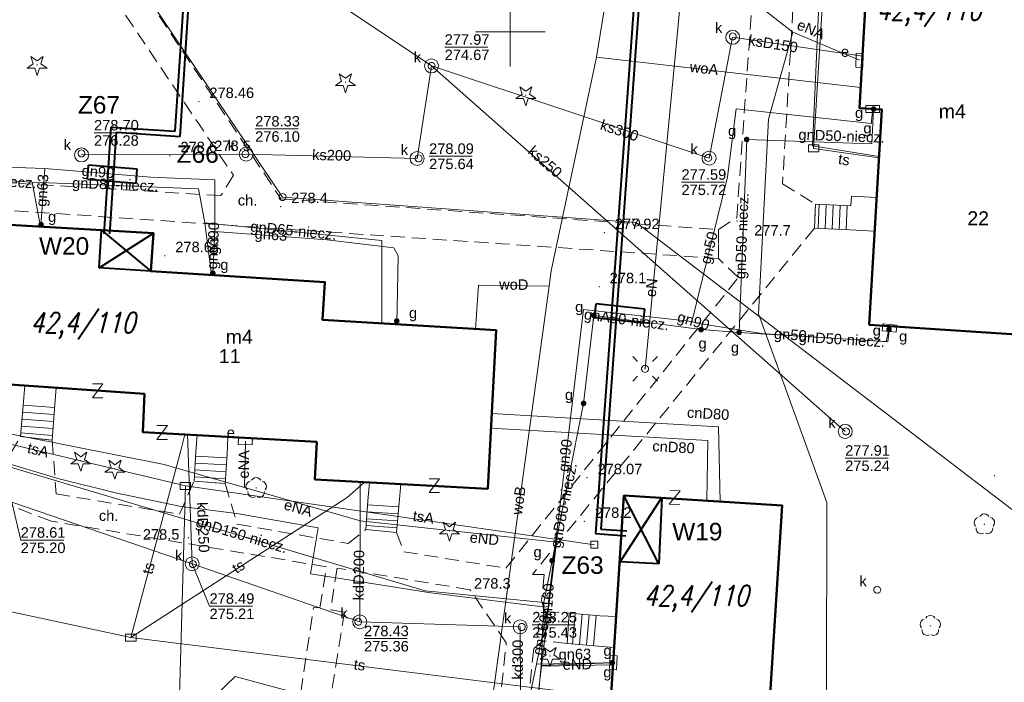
# Model space of a CAD drawing. Extents: x 0 to 6568752, y 0 to 5584302.
# Tile 40 of 57: x 6568565 to 6568635, y 5584003 to 5584051. Entities that reach past the tile are written whole.
import ezdxf
from ezdxf.enums import TextEntityAlignment as Align

# ---------------------------------------------------------------- set-up
doc = ezdxf.new("R2010")
doc.units = 0
doc.header["$PDSIZE"] = 0.75
doc.linetypes.add('GAK', pattern=[3.5, 2, -0.7, 0.1, -0.7])
doc.linetypes.add('PRZER2-1', pattern=[1.5, 1, -0.5])
doc.layers.get('0').update_dxf_attribs({"linetype": 'CONTINUOUS'})
doc.layers.get('Defpoints').update_dxf_attribs({"linetype": 'CONTINUOUS'})
for name, color, linetype, lineweight in [('alarm', 51, 'CONTINUOUS', 50), ('EGBS', 7, 'CONTINUOUS', 18), ('EGBU', 7, 'CONTINUOUS', 50), ('EGBU_O', 7, 'CONTINUOUS', 50), ('EGDE', 7, 'CONTINUOUS', 18), ('EGPG', 7, 'CONTINUOUS', 18), ('GEPADR_O', 7, 'CONTINUOUS', 18), ('GEPPHC', 7, 'CONTINUOUS', 18), ('GUPPRZ_O', 7, 'CONTINUOUS', 18), ('OTKC', 7, 'CONTINUOUS', 18), ('OTKC_O', 7, 'CONTINUOUS', 18), ('OTRN', 7, 'CONTINUOUS', 13), ('OTRN_O', 7, 'CONTINUOUS', 13), ('OTRS', 7, 'CONTINUOUS', 13), ('OTRS_O', 7, 'CONTINUOUS', 13), ('ramka sekcji', 7, 'CONTINUOUS', 18), ('siec', 7, 'GAK', 70), ('SUEO', 7, 'CONTINUOUS', 18), ('SUPK', 7, 'CONTINUOUS', 18), ('SUPW', 7, 'CONTINUOUS', 18), ('SUPW_O', 7, 'CONTINUOUS', 18)]:
    doc.layers.add(name, color=color, linetype=linetype, lineweight=lineweight)
for name, color, linetype, lineweight, true_color in [('OTZG', 7, 'CONTINUOUS', 18, 0x008000), ('OTZL', 7, 'CONTINUOUS', 18, 0x008000), ('SUCP', 7, 'CONTINUOUS', 18, 0xd200d2), ('SUCP_O', 7, 'CONTINUOUS', 18, 0xd200d2), ('SUEP', 1, 'CONTINUOUS', 18, 0xff0000), ('SUEP_O', 1, 'CONTINUOUS', 18, 0xff0000), ('SUES', 1, 'CONTINUOUS', 18, 0xff0000), ('SUES_O', 1, 'CONTINUOUS', 18, 0xff0000), ('SUGP', 7, 'CONTINUOUS', 18, 0xbfbf00), ('SUGP_O', 7, 'CONTINUOUS', 18, 0xbfbf00), ('SUGS', 7, 'CONTINUOUS', 18, 0xbfbf00), ('SUGS_O', 7, 'CONTINUOUS', 18, 0xbfbf00), ('SUGU', 7, 'CONTINUOUS', 18, 0xbfbf00), ('SUGU_O', 7, 'CONTINUOUS', 18, 0xbfbf00), ('SUGW', 7, 'CONTINUOUS', 18, 0xbfbf00), ('SUGW_O', 7, 'CONTINUOUS', 18, 0xbfbf00), ('SUKP', 7, 'CONTINUOUS', 18, 0x803300), ('SUKP_O', 7, 'CONTINUOUS', 18, 0x803300), ('SUKS', 7, 'CONTINUOUS', 18, 0x803300), ('SUKS_O', 7, 'CONTINUOUS', 18, 0x803300), ('SUTP', 7, 'CONTINUOUS', 18, 0xff9100), ('SUTP_O', 7, 'CONTINUOUS', 18, 0xff9100), ('SUWP', 5, 'CONTINUOUS', 18, 0x0000ff), ('SUWP_O', 5, 'CONTINUOUS', 18, 0x0000ff)]:
    doc.layers.add(name, color=color, linetype=linetype, lineweight=lineweight, true_color=true_color)
doc.styles.add('Arial', font='arial.ttf')
doc.styles.add('GEO-INFO', font='arial.ttf')
doc.styles.add('UZBROJENIE', font='SIMPLEX.shx', dxfattribs={"width": 0.8, "oblique": 15.00003, "height": 0.9})
doc.dimstyles.get("Standard").update_dxf_attribs({"dimtxt": 0.18, "dimasz": 0.18, "dimexe": 0.18, "dimexo": 0.0625, "dimgap": 0.09, "dimtad": 0, "dimtih": 1, "dimtoh": 1, "dimdec": 4, "dimzin": 0, "dimdsep": 46, "dimtxsty": 'Standard', "dimcen": 0.09, "dimadec": 0, "dimazin": 0, "dimtfac": 1, "dimtdec": 4, "dimtofl": 0, "dimtmove": 0, "dimatfit": 3, "dimfxl": 0, "dimtolj": 1, "dimtzin": 0, "dimarcsym": 0})

# ---------------------------------------------------------------- blocks, each defined once
blk = doc.blocks.new('D_GSPRDL1')
blk.add_hatch(color=0).paths.add_polyline_path([(0, -0.045), (0.013906, -0.042798), (0.02645, -0.036406), (0.036406, -0.02645), (0.042798, -0.013906), (0.045, 0), (0.042798, 0.013906), (0.036406, 0.02645), (0.02645, 0.036406), (0.013906, 0.042798), (0, 0.045), (-0.013906, 0.042798), (-0.02645, 0.036406), (-0.036406, 0.02645), (-0.042798, 0.013906), (-0.045, 0), (-0.042798, -0.013906), (-0.036406, -0.02645), (-0.02645, -0.036406), (-0.013906, -0.042798)])
at = {"color": 0}
for points in [[(-0.324277, 0.563333), (-0.240553, 0.662679), (-0.127956, 0.727494), (0, 0.75), (0.127956, 0.727494), (0.240553, 0.662679), (0.324277, 0.563333)], [(-0.635969, -0.134326), (-0.70458, -0.024001), (-0.731429, 0.103115), (-0.713292, 0.231763), (-0.652348, 0.346501), (-0.55591, 0.433559), (-0.435555, 0.482485)], [(0.435555, 0.482485), (0.55591, 0.433559), (0.652348, 0.346501), (0.713292, 0.231763), (0.731429, 0.103115), (0.70458, -0.024001), (0.635969, -0.134326)], [(-0.068773, -0.646351), (-0.194901, -0.677512), (-0.324092, -0.663766), (-0.440839, -0.606763), (-0.531129, -0.513345), (-0.584125, -0.394725), (-0.593465, -0.265141)], [(0.593465, -0.265141), (0.584125, -0.394725), (0.531129, -0.513345), (0.440839, -0.606763), (0.324092, -0.663766), (0.194901, -0.677512), (0.068773, -0.646351)]]:
    blk.add_lwpolyline(points, dxfattribs=at)
blk = doc.blocks.new('D_GSPRDI1')
blk.add_hatch(color=0).paths.add_polyline_path([(0, -0.045), (0.013906, -0.042798), (0.02645, -0.036406), (0.036406, -0.02645), (0.042798, -0.013906), (0.045, 0), (0.042798, 0.013906), (0.036406, 0.02645), (0.02645, 0.036406), (0.013906, 0.042798), (0, 0.045), (-0.013906, 0.042798), (-0.02645, 0.036406), (-0.036406, 0.02645), (-0.042798, 0.013906), (-0.045, 0), (-0.042798, -0.013906), (-0.036406, -0.02645), (-0.02645, -0.036406), (-0.013906, -0.042798)])
at = {"color": 0}
blk.add_lwpolyline([(0.272471, 0.088531), (0.713338, -0.231778), (0.168396, -0.231778), (0, -0.750048), (-0.168396, -0.231778), (-0.713338, -0.231778), (-0.272471, 0.088531), (-0.440867, 0.606801), (0, 0.286493), (0.440867, 0.606801)], close=True, dxfattribs=at)
blk = doc.blocks.new('D_GSPWPN1')
blk.add_hatch(color=0).paths.add_polyline_path([(-0.045, 0), (-0.043467, -0.011647), (-0.038971, -0.0225), (-0.03182, -0.03182), (-0.0225, -0.038971), (-0.011647, -0.043467), (0, -0.045), (0.011647, -0.043467), (0.0225, -0.038971), (0.03182, -0.03182), (0.038971, -0.0225), (0.043467, -0.011647), (0.045, 0), (0.043467, 0.011647), (0.038971, 0.0225), (0.03182, 0.03182), (0.0225, 0.038971), (0.011647, 0.043467), (0, 0.045), (-0.011647, 0.043467), (-0.0225, 0.038971), (-0.03182, 0.03182), (-0.038971, 0.0225), (-0.043467, 0.011647)])
blk = doc.blocks.new('D_GSPWPS1')
blk.add_hatch(color=0).paths.add_polyline_path([(-0.045, 0), (-0.043467, -0.011647), (-0.038971, -0.0225), (-0.03182, -0.03182), (-0.0225, -0.038971), (-0.011647, -0.043467), (0, -0.045), (0.011647, -0.043467), (0.0225, -0.038971), (0.03182, -0.03182), (0.038971, -0.0225), (0.043467, -0.011647), (0.045, 0), (0.043467, 0.011647), (0.038971, 0.0225), (0.03182, 0.03182), (0.0225, 0.038971), (0.011647, 0.043467), (0, 0.045), (-0.011647, 0.043467), (-0.0225, 0.038971), (-0.03182, 0.03182), (-0.038971, 0.0225), (-0.043467, 0.011647)])
blk = doc.blocks.new('D_GUPIKP1_2')
at = {"color": 0}
blk.add_lwpolyline([(-0.25, -0.25), (0.25, -0.25), (0.25, 0.25), (-0.25, 0.25)], close=True, dxfattribs=at)
blk = doc.blocks.new('D_GUPIKP1_3')
at = {"color": 0}
blk.add_lwpolyline([(0.375, -0.25), (-0.375, -0.25), (-0.375, 0.25), (0.375, 0.25)], close=True, dxfattribs=at)
blk = doc.blocks.new('D_GUPESE1')
at = {"color": 0}
blk.add_lwpolyline([(-0.5, -0.25), (-0.5, 0.25), (0.5, 0.25), (0.5, -0.25)], close=True, dxfattribs=at)
blk = doc.blocks.new('D_GUPIWZ1_1')
at = {"color": 0}
blk.add_lwpolyline([(0, 0.25), (0.064705, 0.241481), (0.125, 0.216506), (0.176777, 0.176777), (0.216506, 0.125), (0.241481, 0.064705), (0.25, 0), (0.241481, -0.064705), (0.216506, -0.125), (0.176777, -0.176777), (0.125, -0.216506), (0.064705, -0.241481), (0, -0.25), (-0.064705, -0.241481), (-0.125, -0.216506), (-0.176777, -0.176777), (-0.216506, -0.125), (-0.241481, -0.064705), (-0.25, 0), (-0.241481, 0.064705), (-0.216506, 0.125), (-0.176777, 0.176777), (-0.125, 0.216506), (-0.064705, 0.241481)], close=True, dxfattribs=at)
blk = doc.blocks.new('D_GUPKSD1_1')
at = {"color": 0}
blk.add_lwpolyline([(0, 0.25), (0.064705, 0.241481), (0.125, 0.216506), (0.176777, 0.176777), (0.216506, 0.125), (0.241481, 0.064705), (0.25, 0), (0.241481, -0.064705), (0.216506, -0.125), (0.176777, -0.176777), (0.125, -0.216506), (0.064705, -0.241481), (0, -0.25), (-0.064705, -0.241481), (-0.125, -0.216506), (-0.176777, -0.176777), (-0.216506, -0.125), (-0.241481, -0.064705), (-0.25, 0), (-0.241481, 0.064705), (-0.216506, 0.125), (-0.176777, 0.176777), (-0.125, 0.216506), (-0.064705, 0.241481)], close=True, dxfattribs=at)
blk = doc.blocks.new('D_GUPGSG1')
at = {"color": 0}
blk.add_lwpolyline([(-0.5, -0.25), (-0.5, 0.25), (0.5, 0.25), (0.5, -0.25)], close=True, dxfattribs=at)
blk = doc.blocks.new('D_GUPGUT1')
blk.add_hatch(color=0).paths.add_polyline_path([(-0.2, 0), (-0.193185, -0.051764), (-0.173205, -0.1), (-0.141421, -0.141421), (-0.1, -0.173205), (-0.051764, -0.193185), (0, -0.2), (0.051764, -0.193185), (0.1, -0.173205), (0.141421, -0.141421), (0.173205, -0.1), (0.193185, -0.051764), (0.2, 0), (0.193185, 0.051764), (0.173205, 0.1), (0.141421, 0.141421), (0.1, 0.173205), (0.051764, 0.193185), (0, 0.2), (-0.051764, 0.193185), (-0.1, 0.173205), (-0.141421, 0.141421), (-0.173205, 0.1), (-0.193185, 0.051764)])
blk = doc.blocks.new('D_GUPGZA1')
blk.add_hatch(color=0).paths.add_polyline_path([(-0.2, 0), (-0.193185, -0.051764), (-0.173205, -0.1), (-0.141421, -0.141421), (-0.1, -0.173205), (-0.051764, -0.193185), (0, -0.2), (0.051764, -0.193185), (0.1, -0.173205), (0.141421, -0.141421), (0.173205, -0.1), (0.193185, -0.051764), (0.2, 0), (0.193185, 0.051764), (0.173205, 0.1), (0.141421, 0.141421), (0.1, 0.173205), (0.051764, 0.193185), (0, 0.2), (-0.051764, 0.193185), (-0.1, 0.173205), (-0.141421, 0.141421), (-0.173205, 0.1), (-0.193185, 0.051764)])
blk = doc.blocks.new('D_GEPPHC1')
at = {"color": 0}
blk.add_lwpolyline([(-0.375, 0.5), (0.375, 0.5), (-0.375, -0.5), (0.375, -0.5)], dxfattribs=at)
blk = doc.blocks.new('D_GEPPGD1_1')
at = {"color": 0}
blk.add_lwpolyline([(0, 0.25), (0.077254, 0.237764), (0.146946, 0.202254), (0.202254, 0.146946), (0.237764, 0.077254), (0.25, 0), (0.237764, -0.077254), (0.202254, -0.146946), (0.146946, -0.202254), (0.077254, -0.237764), (0, -0.25), (-0.077254, -0.237764), (-0.146946, -0.202254), (-0.202254, -0.146946), (-0.237764, -0.077254), (-0.25, 0), (-0.237764, 0.077254), (-0.202254, 0.146946), (-0.146946, 0.202254), (-0.077254, 0.237764)], close=True, dxfattribs=at)
blk = doc.blocks.new('D_GUPELA2')
blk.add_hatch(color=0).paths.add_polyline_path([(-0.001087, 0.044987), (0.011881, 0.043403), (0.021281, 0.03965), (0.030065, 0.033482), (0.038133, 0.023893), (0.043117, 0.012881), (0.044986, 0.001113), (0.044323, -0.007777), (0.040557, -0.019497), (0.033417, -0.030138), (0.024849, -0.037517), (0.013788, -0.042836), (0.002013, -0.044955), (-0.00982, -0.043916), (-0.020466, -0.040077), (-0.029541, -0.033946), (-0.036867, -0.025804), (-0.04187, -0.01649), (-0.04461, -0.005909), (-0.044532, 0.006476), (-0.041285, 0.017903), (-0.034764, 0.028574), (-0.024479, 0.03776), (-0.013449, 0.042943)])
at = {"color": 0}
for points in [[(-0.883883, 0.883883), (-0.53033, 0.53033)], [(0.883883, 0.883883), (0.53033, 0.53033)], [(-0.883883, -0.883883), (-0.53033, -0.53033)], [(0.883883, -0.883883), (0.53033, -0.53033)]]:
    blk.add_lwpolyline(points, dxfattribs=at)
blk = doc.blocks.new('D_GUPELA1')
at = {"color": 0}
blk.add_lwpolyline([(0, 0.25), (0.064705, 0.241481), (0.125, 0.216506), (0.176777, 0.176777), (0.216506, 0.125), (0.241481, 0.064705), (0.25, 0), (0.241481, -0.064705), (0.216506, -0.125), (0.176777, -0.176777), (0.125, -0.216506), (0.064705, -0.241481), (0, -0.25), (-0.064705, -0.241481), (-0.125, -0.216506), (-0.176777, -0.176777), (-0.216506, -0.125), (-0.241481, -0.064705), (-0.25, 0), (-0.241481, 0.064705), (-0.216506, 0.125), (-0.176777, 0.176777), (-0.125, 0.216506), (-0.064705, 0.241481)], close=True, dxfattribs=at)
blk = doc.blocks.new('*D45')
at = {"layer": 'Defpoints', "color": 0, "lineweight": 40}
for p in [(6568647.5, 5584150), (6568650, 5584150), (0, 0)]:
    blk.add_point(p, dxfattribs=at)
at = {"layer": 'ramka sekcji', "color": 0, "lineweight": -2}
blk.add_line((6568649.938, 5584150), (6568647.5, 5584150), dxfattribs=at)
at = {"layer": 'ramka sekcji', "color": 0, "insert": (6568644.106, 5584150), "char_height": 0.75, "attachment_point": 5, "style": 'GEO-INFO'}
blk.add_mtext('\\A1;5584150.0000', dxfattribs=at)
blk = doc.blocks.new('*D46')
at = {"layer": 'Defpoints', "color": 0, "lineweight": 40}
for p in [(6568650, 5584152.5), (6568650, 5584150), (0, 0)]:
    blk.add_point(p, dxfattribs=at)
at = {"layer": 'ramka sekcji', "color": 0, "lineweight": -2}
blk.add_line((6568650, 5584150.062), (6568650, 5584152.5), dxfattribs=at)
at = {"layer": 'ramka sekcji', "color": 0, "insert": (6568650, 5584155.896), "char_height": 0.75, "attachment_point": 5, "rotation": 90, "style": 'GEO-INFO'}
blk.add_mtext('\\A1;6568650.0000', dxfattribs=at)

msp = doc.modelspace()

# ---------------------------------------------------------------- linework, layer by layer
at = {"layer": 'EGBS', "color": 0, "linetype": 'Continuous', "lineweight": 18, "elevation": 10.18}
for points in [[(6568621.76, 5584035.93), (6568621.84, 5584037.66), (6568624.38, 5584037.54), (6568624.41, 5584038.23), (6568626.21916, 5584038.14432), (6568626.0736, 5584035.7258), (6568624.3, 5584035.81)], [(6568567.21, 5584020.76), (6568564.95, 5584021.03), (6568565.15, 5584023.53), (6568565.25001, 5584024.6801), (6568567.48954, 5584024.52309), (6568567.41, 5584023.33)], [(6568579.59, 5584017.66), (6568577.37, 5584017.83), (6568577.49, 5584019.94), (6568577.57815, 5584021.13486), (6568579.77978, 5584021.01304), (6568579.74, 5584019.76)], [(6568591.85, 5584014.17), (6568589.66, 5584014.38), (6568589.8, 5584016.42), (6568589.93006, 5584017.74768), (6568592.16061, 5584017.62686), (6568592.04, 5584016.29)], [(6568604.21, 5584008.39), (6568604.07, 5584006.23), (6568606.32, 5584006.02), (6568607.44, 5584005.94), (6568607.58, 5584008.15), (6568606.42, 5584008.21)]]:
    msp.add_lwpolyline(points, close=True, dxfattribs=at)
for points in [[(6568622.11111, 5584037.64719), (6568622.02939, 5584035.91727)], [(6568622.61056, 5584037.6236), (6568622.52883, 5584035.89368)], [(6568623.11, 5584037.6), (6568623.02827, 5584035.87008)], [(6568623.60944, 5584037.5764), (6568623.52771, 5584035.84649)], [(6568624.10889, 5584037.55281), (6568624.02716, 5584035.82289)], [(6568565.12975, 5584023.27682), (6568567.39178, 5584023.09585)], [(6568565.05, 5584022.28), (6568567.31419, 5584022.09886)], [(6568565.08987, 5584022.77841), (6568567.35299, 5584022.59736)], [(6568565.01013, 5584021.78159), (6568567.2754, 5584021.60037)], [(6568564.97025, 5584021.28318), (6568567.23661, 5584021.10188)], [(6568577.47259, 5584019.63379), (6568579.72185, 5584019.50587)], [(6568577.4442, 5584019.1346), (6568579.68622, 5584019.00709)], [(6568577.38741, 5584018.13621), (6568579.61497, 5584018.00952)], [(6568577.4158, 5584018.6354), (6568579.65059, 5584018.50831)], [(6568589.78135, 5584016.14824), (6568592.01357, 5584015.99505)], [(6568589.71288, 5584015.15059), (6568591.92428, 5584014.99882)], [(6568589.74712, 5584015.64941), (6568591.96892, 5584015.49694)], [(6568589.67865, 5584014.65176), (6568591.87964, 5584014.50071)], [(6568604.44825, 5584006.1947), (6568604.6498, 5584008.35418)], [(6568604.94608, 5584006.14823), (6568605.14818, 5584008.31359)], [(6568605.44392, 5584006.10177), (6568605.64657, 5584008.27299)], [(6568605.94175, 5584006.0553), (6568606.14495, 5584008.2324)]]:
    msp.add_lwpolyline(points, dxfattribs=at)
at = {"layer": 'EGBU', "color": 0, "linetype": 'Continuous', "lineweight": 50, "elevation": 10.18}
for points in [[(6568625.67, 5584029.02), (6568626.59743, 5584044.42931), (6568625, 5584044.52), (6568625.88, 5584060.02), (6568637.45, 5584059.48), (6568636.57315, 5584043.78351), (6568638.27, 5584043.68), (6568637.33, 5584028.27)], [(6568586.16, 5584020.66), (6568573.69, 5584021.35), (6568573.81, 5584024.08), (6568561.4, 5584024.95), (6568562.09, 5584036.3), (6568574.45, 5584035.59), (6568574.27, 5584032.86), (6568586.73, 5584032.08), (6568586.55, 5584029.38), (6568598.99, 5584028.63), (6568598.38, 5584017.29), (6568586.01, 5584017.96)], [(6568618.35, 5583998.85), (6568619.65, 5583998.78), (6568618.39, 5583979.16), (6568606.89262, 5583979.90249), (6568608.01, 5583999.53), (6568607.03, 5583999.61), (6568608.13, 5584016.8), (6568619.46, 5584016.09)]]:
    msp.add_lwpolyline(points, close=True, dxfattribs=at)
at = {"layer": 'EGDE', "color": 0, "linetype": 'Continuous', "elevation": 10.22}
for points in [[(6568648.59375, 5584104.42383), (6568646.521, 5584059.38927), (6568644.22449, 5584009.45582), (6568609.00522, 5584036.3441), (6568583.6998, 5584038.16817), (6568558.47556, 5584075.58605), (6568538.06756, 5584076.86319), (6568491.15577, 5584079.0589), (6568441.65482, 5584081.9513), (6568391.77674, 5584086.94902), (6568374.92948, 5584088.19204), (6568375.19, 5584092.43), (6568377.65, 5584132.3), (6568371.2, 5584132.71), (6568369.87809, 5584134.81056), (6568369.45834, 5584137.11533), (6568375.25714, 5584238.8479), (6568377.54509, 5584242.89769), (6568381.25599, 5584245.17568), (6568384.82038, 5584245.63164)], [(6568594.31055, 5583939.47691), (6568591.06023, 5583939.65534), (6568585.12694, 5583937.54872), (6568482.90911, 5583944.55214), (6568370.44353, 5583952.88368), (6568294.32233, 5583957.98331), (6568295.92847, 5583986.21622), (6568307.93382, 5584034.73468), (6568319.9193, 5584083.24287), (6568320.72616, 5584086.59352), (6568329.45932, 5584084.84591), (6568374.48985, 5584081.95589), (6568374.92948, 5584088.19204), (6568391.77674, 5584086.94902), (6568441.65482, 5584081.9513), (6568491.15577, 5584079.0589), (6568538.06756, 5584076.86319), (6568558.47556, 5584075.58605), (6568583.6998, 5584038.16817), (6568609.00522, 5584036.3441), (6568644.22449, 5584009.45582)]]:
    msp.add_lwpolyline(points, dxfattribs=at)
at = {"layer": 'GUPPRZ_O', "color": 0, "linetype": 'Continuous', "lineweight": 13, "elevation": 10.8, "flags": 128}
for points in [[(6568595.30084, 5584048.89069), (6568598.38084, 5584048.89069)], [(6568570.20458, 5584042.75951), (6568573.28458, 5584042.75951)], [(6568581.73516, 5584043.04484), (6568584.81516, 5584043.04484)], [(6568594.18562, 5584041.08408), (6568597.26562, 5584041.08408)], [(6568612.24878, 5584039.23114), (6568615.32878, 5584039.23114)], [(6568623.96277, 5584019.4849), (6568627.04277, 5584019.4849)], [(6568564.32055, 5584016.33149), (6568564.95693, 5584013.61472), (6568568.03693, 5584013.61472)], [(6568577.22512, 5584011.91648), (6568578.47344, 5584008.89019), (6568581.55344, 5584008.89019)], [(6568601.5683, 5584007.55677), (6568604.6483, 5584007.55677)], [(6568589.53158, 5584006.57027), (6568592.61158, 5584006.57027)]]:
    msp.add_lwpolyline(points, dxfattribs=at)
at = {"layer": 'OTKC', "color": 0, "linetype": 'PRZER2-1', "lineweight": 18, "elevation": 10.18}
for points in [[(6568546.6, 5584029.27), (6568546.63, 5584029.95), (6568551.19, 5584036.72), (6568550.73, 5584038.82), (6568551.15, 5584041.54), (6568552.46, 5584042.4), (6568557.72, 5584068.87), (6568556.65, 5584069.97), (6568562.39, 5584069.85), (6568583.58, 5584038.04), (6568614.91, 5584035.84), (6568614.9, 5584033.77), (6568554.44, 5584037.87), (6568548.66, 5584029.11)], [(6568560.51, 5584068.42), (6568560.74, 5584068.59), (6568580.18, 5584039.72), (6568579.28, 5584038.27), (6568555.92, 5584039.67), (6568555.03, 5584040.68)]]:
    msp.add_lwpolyline(points, close=True, dxfattribs=at)
for points in [[(6568563.51, 5584018.53), (6568564.95, 5584021.03), (6568567.21, 5584020.76), (6568567.49, 5584016.92), (6568576.32, 5584015.47), (6568577.37, 5584017.83), (6568579.59, 5584017.66), (6568580.46, 5584014.75), (6568588.39, 5584013.38), (6568589.66, 5584014.38), (6568591.85, 5584014.17), (6568592.37, 5584012.79), (6568599.69, 5584011.61), (6568616.32, 5584032.4), (6568614.9, 5584033.77), (6568614.91, 5584035.84), (6568616.2, 5584036.69), (6568617.79, 5584058.66)], [(6568620.23, 5584051.6), (6568619.48, 5584039.12), (6568621.84, 5584037.66), (6568621.76, 5584035.93), (6568601.58, 5584011.16), (6568602.42, 5584011.16), (6568602.23, 5584009.29), (6568602.47, 5584008.5), (6568604.21, 5584008.39), (6568604.07, 5584006.23), (6568602.36, 5584006.41), (6568601.68, 5584005.85), (6568599.93, 5583989.77)], [(6568585, 5584002.72), (6568585.91, 5584008.79), (6568586.36, 5584008.76), (6568586.85, 5584011.71), (6568567.14, 5584014.97), (6568561.11, 5584017.29)], [(6568597.93, 5583989.7), (6568599.71, 5584006.27), (6568597.11, 5584010.07), (6568587.6, 5584011.62), (6568587.15, 5584008.64), (6568588.12, 5584008.46), (6568587.15, 5584002.37)]]:
    msp.add_lwpolyline(points, dxfattribs=at)
at = {"layer": 'ramka sekcji', "color": 0}
for q in [(6568600, 5584052.5), (6568597.5, 5584050), (6568600, 5584047.5), (6568602.5, 5584050)]:
    msp.add_line((6568600, 5584050), q, dxfattribs=at)
at = {"layer": 'siec', "linetype": 'ByBlock', "lineweight": 40}
for p, q in [((6568609.41547, 5584059.80289), (6568606.10601, 5584014.07896)), ((6568609.78683, 5584060.13014), (6568606.47736, 5584014.40621)), ((6568576.00145, 5584042.86947), (6568576.95062, 5584056.76157)), ((6568576.36916, 5584042.50081), (6568577.31833, 5584057.09291)), ((6568570.93869, 5584035.54432), (6568571.43449, 5584043.16654)), ((6568571.32956, 5584035.53171), (6568571.80221, 5584042.79788)), ((6568571.43449, 5584043.16654), (6568576.00145, 5584042.86947)), ((6568571.80221, 5584042.79788), (6568576.36916, 5584042.50081)), ((6568570.5752, 5584033.10361), (6568570.7303, 5584035.80367)), ((6568570.5752, 5584033.10361), (6568574.45, 5584035.59)), ((6568570.7303, 5584035.80367), (6568574.27, 5584032.86)), ((6568574.27, 5584032.86), (6568570.5752, 5584033.10361)), ((6568607.86153, 5584012.07122), (6568610.8381, 5584016.67361)), ((6568610.63532, 5584011.91374), (6568608.13, 5584016.8)), ((6568610.8381, 5584016.67361), (6568610.63532, 5584011.91374)), ((6568606.10601, 5584014.07896), (6568608.27212, 5584013.92218)), ((6568606.47736, 5584014.40621), (6568608.34077, 5584014.27134)), ((6568610.63532, 5584011.91374), (6568607.86153, 5584012.07122))]:
    msp.add_line(p, q, dxfattribs=at)
at = {"layer": 'siec', "color": 1, "linetype": 'ByBlock', "lineweight": 40}
for p, q in [((6568569.72765, 5584039.45296, 10.14), (6568569.81272, 5584040.45099, 10.14)), ((6568573.30007, 5584040.15372, 10.14), (6568569.81272, 5584040.45099, 10.14)), ((6568573.215, 5584039.15569, 10.14), (6568573.30007, 5584040.15372, 10.14)), ((6568569.72765, 5584039.45296, 10.14), (6568573.215, 5584039.15569, 10.14)), ((6568606.03541, 5584029.53564, 10.14), (6568606.14458, 5584030.53133, 10.14)), ((6568609.62373, 5584030.14986, 10.14), (6568606.14458, 5584030.53133, 10.14)), ((6568609.51456, 5584029.15418, 10.14), (6568609.62373, 5584030.14986, 10.14)), ((6568606.03541, 5584029.53564, 10.14), (6568609.51456, 5584029.15418, 10.14))]:
    msp.add_line(p, q, dxfattribs=at)
at = {"layer": 'SUCP', "color": 0, "linetype": 'Continuous', "lineweight": 18, "elevation": 10.14}
for points in [[(6568598.67007, 5584022.68239), (6568614.89307, 5584021.72043), (6568615.02278, 5584016.36806)], [(6568598.61393, 5584021.63884), (6568614.12517, 5584020.74841), (6568614.0601, 5584016.42839)]]:
    msp.add_lwpolyline(points, dxfattribs=at)
at = {"layer": 'SUEP', "color": 0, "linetype": 'Continuous', "lineweight": 18, "elevation": 10.14}
for points in [[(6568591.84922, 5583969.21782), (6568603.50663, 5583976.4686), (6568622.5865, 5583975.8144), (6568622.6444, 5584016.31829), (6568617.76016, 5584029.8064), (6568618.47051, 5584043.74663), (6568620.21056, 5584049.95953), (6568617.64449, 5584051.96662), (6568618.73173, 5584062.17458), (6568620.09776, 5584075.00001), (6568619.53545, 5584088.36379), (6568604.02591, 5584090.56413), (6568599.66503, 5584092.15806), (6568596.68181, 5584091.84144), (6568595.6, 5584090.99)], [(6568613.56071, 5584066.97516), (6568611.75904, 5584047.70046), (6568609.64027, 5584025.87147)], [(6568618.73173, 5584062.17458), (6568622.52133, 5584062.09224), (6568621.62946, 5584041.83019), (6568626.39525, 5584041.07006)], [(6568620.21056, 5584049.95953), (6568624.99, 5584047.95)], [(6568580.96755, 5584017.38135), (6568575.23577, 5584019.03763), (6568561.63015, 5584021.72252), (6568559.47338, 5584022.23477), (6568561.18798, 5584043.60852), (6568552.48145, 5584045.61649)], [(6568581.04, 5584020.7), (6568580.96755, 5584017.38135)], [(6568580.96755, 5584017.38135), (6568589.24587, 5584014.99984), (6568603.30967, 5584013.46893), (6568602.23904, 5584004.59904)], [(6568602.23904, 5584004.59904), (6568601.07785, 5583994.97874), (6568601.25529, 5583992.85086), (6568607.31, 5583990.89)], [(6568602.23904, 5584004.59904), (6568607.35593, 5584004.70336)]]:
    msp.add_lwpolyline(points, dxfattribs=at)
at = {"layer": 'SUGP', "linetype": 'Continuous', "lineweight": 18, "elevation": 10.14}
for points in [[(6568560.47, 5584063.47), (6568560.02, 5584058.74), (6568559.69, 5584055.26), (6568559.62, 5584050.89), (6568559.53, 5584045.68), (6568559.14, 5584040.46), (6568558.44, 5584031.44), (6568557.96, 5584027.61), (6568557.32, 5584021.34), (6568561.5, 5584019.99), (6568563.82, 5584019.18), (6568567.61, 5584018.02), (6568571.75, 5584016.99), (6568576.44, 5584016.02), (6568580.42, 5584015.52), (6568586.24, 5584014.49), (6568585.71, 5584011.2), (6568594.3, 5584009.84), (6568602.49, 5584008.83), (6568602.72, 5584008.91)], [(6568613.03, 5584029.42), (6568615.55, 5584039.62), (6568616.17, 5584044.47), (6568625.84, 5584043.42), (6568625.86, 5584043.62), (6568625.93267, 5584044.46705)], [(6568616.37, 5584028.48), (6568616.91679, 5584042.28306), (6568625.86153, 5584041.96632), (6568626.00018, 5584044.46322)], [(6568559.14, 5584040.46), (6568566.68, 5584040.2)], [(6568566.68, 5584040.2), (6568566.47, 5584037.08)], [(6568566.68, 5584040.2), (6568574.28, 5584039.59), (6568578.84, 5584039.39), (6568578.84, 5584035.7)], [(6568558.53405, 5584039.68441), (6568557.48487, 5584020.83951), (6568567.6, 5584017.84), (6568593.9086, 5584009.99052), (6568602.39468, 5584009.15947)], [(6568558.53405, 5584039.68441), (6568565.77139, 5584039.23366), (6568577.67443, 5584038.75403), (6568578.14584, 5584036.31993)], [(6568565.77139, 5584039.23366), (6568566.36508, 5584036.05442)], [(6568566.47, 5584037.08), (6568566.41, 5584036.19)], [(6568578.14584, 5584036.31993), (6568578.60428, 5584032.58867)], [(6568578.14584, 5584036.31993), (6568590.79203, 5584035.05783), (6568590.79938, 5584029.12381)], [(6568578.84, 5584035.7), (6568578.8, 5584034.71)], [(6568578.84, 5584035.7), (6568586.9, 5584035.1), (6568591.66, 5584034.53), (6568591.98, 5584033.95), (6568591.89, 5584030.2)], [(6568578.8, 5584034.71), (6568578.75, 5584033.62)], [(6568578.75, 5584033.62), (6568578.71, 5584032.72)], [(6568602.39468, 5584009.15947), (6568602.19592, 5584004.63958), (6568600.41988, 5583984.84924), (6568599.64462, 5583977.80473), (6568583.04064, 5583969.40812), (6568577.55835, 5583969.78749), (6568570.80786, 5583970.25352), (6568546.90448, 5583971.0015), (6568531.38191, 5583971.50148), (6568522.94, 5583973.07), (6568520.02153, 5583972.78616), (6568522.94278, 5583992.41225), (6568523.67456, 5584007.01875), (6568524.53384, 5584030.89757), (6568524.62, 5584031.05), (6568524.24, 5584031.08), (6568523.37, 5584031.2)], [(6568591.89, 5584030.2), (6568591.87, 5584029.3)], [(6568602.74, 5584009.21), (6568605.24, 5584030.13), (6568612.99, 5584029.25)], [(6568602.39468, 5584009.15947), (6568602.99224, 5584012.14539), (6568605.24235, 5584023.39921), (6568605.97133, 5584029.68907)], [(6568605.97133, 5584029.68907), (6568613.65492, 5584028.67802), (6568616.37, 5584028.48)], [(6568612.99, 5584029.25), (6568613.03, 5584029.42)], [(6568612.99, 5584029.25), (6568613.19, 5584029.19)], [(6568613.19, 5584029.19), (6568613.37, 5584029.14)], [(6568613.37, 5584029.14), (6568617.97, 5584028.4), (6568627.02, 5584027.81), (6568627.04, 5584028.01), (6568627.13, 5584028.8)], [(6568616.37, 5584028.48), (6568626.90793, 5584027.82077), (6568627.1, 5584028.69)], [(6568589.45, 5583971.5), (6568593.43, 5583973.91), (6568596.35, 5583976.74), (6568598.03, 5583980.15), (6568599.51, 5583984.96), (6568600.35, 5583990.62), (6568599.96, 5583992.25), (6568599.9, 5583995.24), (6568601.87, 5584004.73), (6568602.72, 5584008.91)], [(6568602.72, 5584008.91), (6568602.74, 5584009.21)], [(6568601.87, 5584004.73), (6568606.67, 5584004.83)], [(6568602.19592, 5584004.63958), (6568607.3, 5584004.84)], [(6568606.67, 5584004.83), (6568607.3651, 5584004.84671)]]:
    msp.add_lwpolyline(points, dxfattribs=at)
at = {"layer": 'SUKP', "color": 0, "linetype": 'Continuous', "lineweight": 18, "elevation": 10.14}
for points in [[(6568623.96972, 5584021.39394), (6568594.36033, 5584047.55093), (6568568.60146, 5584064.77377), (6568545.13518, 5584067.49805), (6568545.4042, 5584110.26428), (6568539.09863, 5584113.61504), (6568505.81597, 5584131.84069)], [(6568615.9124, 5584049.59808), (6568614.22341, 5584040.94629), (6568594.36033, 5584047.55093)], [(6568625.21133, 5584048.24233), (6568615.9124, 5584049.59808)], [(6568569.31515, 5584041.17777), (6568581.0961, 5584041.23742), (6568593.32562, 5584040.92892), (6568594.36033, 5584047.55093)], [(6568576.89101, 5584021.19988), (6568577.22512, 5584011.91648)], [(6568600.77637, 5583992.80962), (6568600.70849, 5584007.40765), (6568589.22266, 5584007.76752), (6568577.22512, 5584011.91648), (6568564.32055, 5584016.33149), (6568556.63, 5584019.17)], [(6568589.24333, 5584017.74923), (6568589.22266, 5584007.76752)]]:
    msp.add_lwpolyline(points, dxfattribs=at)
at = {"layer": 'SUPK', "color": 0, "linetype": 'Continuous', "lineweight": 18, "elevation": 10.14}
for points in [[(6568615.9124, 5584049.09808, -1), (6568615.9124, 5584050.09808, -1)], [(6568594.36033, 5584047.05093, -1), (6568594.36033, 5584048.05093, -1)], [(6568569.31515, 5584040.67777, -1), (6568569.31515, 5584041.67777, -1)], [(6568581.0961, 5584040.73742, -1), (6568581.0961, 5584041.73742, -1)], [(6568593.32562, 5584040.42892, -1), (6568593.32562, 5584041.42892, -1)], [(6568614.22341, 5584040.44629, -1), (6568614.22341, 5584041.44629, -1)], [(6568623.96972, 5584020.89394, -1), (6568623.96972, 5584021.89394, -1)], [(6568577.22512, 5584011.41648, -1), (6568577.22512, 5584012.41648, -1)], [(6568589.22266, 5584007.26752, -1), (6568589.22266, 5584008.26752, -1)], [(6568600.70849, 5584006.90765, -1), (6568600.70849, 5584007.90765, -1)]]:
    msp.add_lwpolyline(points, format="xyb", close=True, dxfattribs=at)
at = {"layer": 'SUTP', "color": 0, "linetype": 'Continuous', "lineweight": 18, "elevation": 10.14}
for points in [[(6568564.71312, 5584087.44734), (6568563.50282, 5584073.50067), (6568559.78238, 5584021.5387), (6568576.74575, 5584017.49696)], [(6568621.70781, 5584041.64818), (6568622.93309, 5584061.80353), (6568602.56379, 5584062.79314), (6568572.78877, 5584064.55962), (6568569.72372, 5584078.12118)], [(6568626.3895, 5584040.97456), (6568621.70781, 5584041.64818)], [(6568572.84344, 5584006.63784), (6568576.452, 5584020.11338), (6568576.71031, 5584021.18288)], [(6568522.49483, 5584020.20214), (6568544.68411, 5584012.78347), (6568551.1538, 5584011.29372), (6568572.84344, 5584006.63784), (6568605.56024, 5584002.57709)], [(6568576.74575, 5584017.49696), (6568575.34911, 5583968.35514), (6568516.6359, 5583971.36883)], [(6568572.84344, 5584006.63784), (6568588.32517, 5584016.6781), (6568589.56336, 5584017.76754)], [(6568576.74575, 5584017.49696), (6568606.01226, 5584013.28374)]]:
    msp.add_lwpolyline(points, dxfattribs=at)
at = {"layer": 'SUWP', "color": 0, "linetype": 'Continuous', "lineweight": 18, "elevation": 10.14}
for points in [[(6568608.79298, 5584064.44353), (6568608.77531, 5584064.26329), (6568606.16171, 5584048.16588), (6568602.92248, 5584032.87692)], [(6568606.16171, 5584048.16588), (6568625.08378, 5584045.99563)], [(6568598.56818, 5584001.09917), (6568602.77301, 5584031.78604), (6568602.92248, 5584032.87692)], [(6568602.77301, 5584031.78604), (6568597.7146, 5584031.86988), (6568597.51898, 5584028.71869)], [(6568533.83236, 5583975.62074), (6568533.16408, 5583985.03832), (6568559.28195, 5583983.59964), (6568580.30141, 5584003.86768)], [(6568598.56818, 5584001.09917), (6568596.27227, 5584001.23937), (6568593.70662, 5584000.2439), (6568580.30141, 5584003.86768)]]:
    msp.add_lwpolyline(points, dxfattribs=at)

# ---------------------------------------------------------------- block references
at = {"layer": 'EGPG', "color": 0, "linetype": 'Continuous', "lineweight": 18}
for p in [(6568583.6998, 5584038.16817, 10.24), (6568609.00522, 5584036.3441, 10.24)]:
    msp.add_blockref('D_GEPPGD1_1', p, dxfattribs=at)
at = {"layer": 'GEPPHC', "color": 0, "linetype": 'Continuous', "lineweight": 18}
for p in [(6568570.467, 5584024.30384, 10.24), (6568575.0841, 5584021.30688, 10.24), (6568594.55981, 5584017.51388, 10.24)]:
    msp.add_blockref('D_GEPPHC1', p, dxfattribs=at)
at = {"layer": 'GEPPHC', "color": 0, "linetype": 'Continuous', "lineweight": 18, "rotation": 357.8780079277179}
msp.add_blockref('D_GEPPHC1', (6568611.7666, 5584016.66742, 10.24), dxfattribs=at)
at = {"layer": 'OTRN', "color": 0, "linetype": 'Continuous', "lineweight": 13}
for p in [(6568578.06, 5584041.21, 10.08), (6568575.64, 5584041.12, 10.08), (6568583.57, 5584037.48, 10.08), (6568616.7, 5584035.16, 10.08), (6568575.27, 5584033.97, 10.08), (6568606.36, 5584031.75, 10.08), (6568634.65, 5584018.23, 10.08), (6568605.3, 5584014.96, 10.08), (6568576.97, 5584013.79, 10.08), (6568599.76, 5584009.78, 10.08)]:
    msp.add_blockref('D_GSPWPN1', p, dxfattribs=at)
at = {"layer": 'OTRS', "color": 0, "linetype": 'Continuous', "lineweight": 13}
for p in [(6568577.71, 5584045, 10.08), (6568606.73, 5584035.62, 10.08), (6568605.49, 5584018.08, 10.08)]:
    msp.add_blockref('D_GSPWPS1', p, dxfattribs=at)
at = {"layer": 'OTZG', "color": 0, "linetype": 'Continuous', "lineweight": 18}
for p in [(6568566.13, 5584047.62, 10.12), (6568588.2, 5584046.38, 10.12), (6568601.11, 5584045.45, 10.12), (6568569.25, 5584019.3, 10.12), (6568571.7, 5584018.72, 10.12), (6568595.64, 5584014.29, 10.12), (6568602.84, 5584005.33, 10.12)]:
    msp.add_blockref('D_GSPRDI1', p, dxfattribs=at)
at = {"layer": 'OTZL', "color": 0, "linetype": 'Continuous', "lineweight": 18}
for p in [(6568581.81, 5584017.35, 10.12), (6568633.93, 5584014.75, 10.12), (6568630.06, 5584007.48, 10.12)]:
    msp.add_blockref('D_GSPRDL1', p, dxfattribs=at)
at = {"layer": 'SUEO', "color": 0, "linetype": 'Continuous', "lineweight": 18}
for name, p in [('D_GUPELA2', (6568609.64027, 5584025.87147, 10.15)), ('D_GUPELA1', (6568609.64027, 5584025.87147, 10.16))]:
    msp.add_blockref(name, p, dxfattribs=at)
at = {"layer": 'SUES', "color": 0, "linetype": 'Continuous', "lineweight": 18}
for p, rotation in [((6568624.99, 5584047.95, 10.16), 87.74469817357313), ((6568581.04, 5584020.7, 10.16), 358.1063070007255)]:
    msp.add_blockref('D_GUPESE1', p, dxfattribs=dict(at, rotation=rotation))
at = {"layer": 'SUGS', "color": 0, "linetype": 'Continuous', "lineweight": 18}
msp.add_blockref('D_GUPGSG1', (6568625.93267, 5584044.46705, 10.16), dxfattribs=at)
for p, rotation in [((6568627.13, 5584028.8, 10.16), 354.3918520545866), ((6568607.3651, 5584004.84671, 10.16), 267.6667229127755)]:
    msp.add_blockref('D_GUPGSG1', p, dxfattribs=dict(at, rotation=rotation))
at = {"layer": 'SUGU', "linetype": 'Continuous', "lineweight": 18}
for p in [(6568616.91679, 5584042.28306, 10.16), (6568605.97133, 5584029.68907, 10.16), (6568613.65492, 5584028.67802, 10.16), (6568616.37, 5584028.48, 10.16), (6568605.24235, 5584023.39921, 10.16), (6568602.99224, 5584012.14539, 10.16)]:
    msp.add_blockref('D_GUPGUT1', p, dxfattribs=at)
at = {"layer": 'SUGW', "linetype": 'Continuous', "lineweight": 18}
for p in [(6568626.00018, 5584044.46322, 10.16), (6568566.41, 5584036.19, 10.16), (6568578.71, 5584032.72, 10.16), (6568591.87, 5584029.3, 10.16), (6568627.1, 5584028.69, 10.16), (6568607.3, 5584004.84, 10.16)]:
    msp.add_blockref('D_GUPGZA1', p, dxfattribs=at)
at = {"layer": 'SUKS', "color": 0, "linetype": 'Continuous', "lineweight": 18}
msp.add_blockref('D_GUPKSD1_1', (6568626.26, 5584010.06, 10.16), dxfattribs=at)
at = {"layer": 'SUPK', "color": 0, "linetype": 'Continuous', "lineweight": 18}
for name, p in [('D_GUPIKP1_3', (6568621.70781, 5584041.64818, 10.16)), ('D_GUPIKP1_3', (6568576.74575, 5584017.49696, 10.16)), ('D_GUPIKP1_2', (6568606.01226, 5584013.28374, 10.16)), ('D_GUPIKP1_3', (6568572.84344, 5584006.63784, 10.16))]:
    msp.add_blockref(name, p, dxfattribs=at)
at = {"layer": 'SUPW', "color": 0, "linetype": 'Continuous', "lineweight": 18}
for p in [(6568615.92472, 5584049.65902, 10.18), (6568594.36033, 5584047.55093, 10.18), (6568569.30924, 5584041.28761, 10.18), (6568581.04072, 5584041.2388, 10.18), (6568614.16665, 5584040.96572, 10.18), (6568593.43562, 5584040.92853, 10.18), (6568624.02966, 5584021.39141, 10.18), (6568577.27863, 5584011.89817, 10.18), (6568589.11269, 5584007.77039, 10.18), (6568600.8183, 5584007.40123, 10.18)]:
    msp.add_blockref('D_GUPIWZ1_1', p, dxfattribs=at)

# ---------------------------------------------------------------- texts
at = {"layer": 'alarm', "color": 0, "lineweight": 30, "style": 'UZBROJENIE', "oblique": 15.00003, "width": 0.8}
for p in [(6568626.21429, 5584050.82116), (6568565.64396, 5584028.45621), (6568609.53451, 5584008.91951)]:
    msp.add_text('42,4/110', height=1.44, dxfattribs=at).set_placement(p)
at = {"layer": 'alarm', "color": 0, "linetype": 'Continuous', "lineweight": 30, "style": 'GEO-INFO'}
for s, p in [('Z67', (6568570.55888, 5584044.76812, -9.52)), ('Z66', (6568577.62577, 5584041.24243, 0.66)), ('W20', (6568568.06409, 5584034.66659, -9.52)), ('W19', (6568613.3824, 5584014.22364, -9.52)), ('Z63', (6568605.17352, 5584011.82804, -9.52))]:
    msp.add_text(s, height=1.25, dxfattribs=at).set_placement(p, align=Align.MIDDLE)
at = {"layer": 'EGBU_O', "color": 0, "linetype": 'Continuous', "lineweight": 0, "style": 'Arial'}
for p in [(6568631.635, 5584043.80042, 10.8), (6568580.60412, 5584027.66647, 10.8)]:
    msp.add_text('m4', height=1, dxfattribs=at).set_placement(p, align=Align.CENTER)
at = {"layer": 'GEPADR_O', "color": 0, "linetype": 'Continuous', "lineweight": 0, "style": 'Arial'}
for s, p in [('22', (6568632.70569, 5584036.14647, 10.8)), ('11', (6568579.13946, 5584026.28357, 10.8))]:
    msp.add_text(s, height=1, dxfattribs=at).set_placement(p)
at = {"layer": 'GUPPRZ_O', "color": 0, "linetype": 'Continuous', "lineweight": 0, "style": 'Arial'}
for s, p in [('277.97', (6568595.30084, 5584049.06319, 10.8)), ('274.67', (6568595.30084, 5584047.96819, 10.8)), ('278.70', (6568570.20458, 5584042.93201, 10.8)), ('278.33', (6568581.73516, 5584043.21734, 10.8)), ('276.10', (6568581.73516, 5584042.12234, 10.8)), ('276.28', (6568570.20458, 5584041.83701, 10.8)), ('278.09', (6568594.18562, 5584041.25658, 10.8)), ('275.64', (6568594.18562, 5584040.16158, 10.8)), ('277.59', (6568612.24878, 5584039.40364, 10.8)), ('275.72', (6568612.24878, 5584038.30864, 10.8)), ('277.91', (6568623.96277, 5584019.6574, 10.8)), ('275.24', (6568623.96277, 5584018.5624, 10.8)), ('278.61', (6568564.95693, 5584013.78722, 10.8)), ('275.20', (6568564.95693, 5584012.69222, 10.8)), ('278.49', (6568578.47344, 5584009.06269, 10.8)), ('275.21', (6568578.47344, 5584007.96769, 10.8)), ('278.25', (6568601.5683, 5584007.72927, 10.8)), ('278.43', (6568589.53158, 5584006.74277, 10.8)), ('275.43', (6568601.5683, 5584006.63427, 10.8)), ('275.36', (6568589.53158, 5584005.64777, 10.8))]:
    msp.add_text(s, height=0.75, dxfattribs=at).set_placement(p)
at = {"layer": 'OTKC_O', "color": 0, "linetype": 'Continuous', "lineweight": 0, "style": 'Arial'}
for p in [(6568581.19468, 5584037.56093, 10.8), (6568571.25068, 5584014.99541, 10.8)]:
    msp.add_text('ch.', height=0.75, dxfattribs=at).set_placement(p, align=Align.CENTER)
at = {"layer": 'OTRN_O', "color": 0, "linetype": 'Continuous', "lineweight": 0, "style": 'Arial'}
for s, p in [('278.6', (6568576.39, 5584041.37, 10.8)), ('278.5', (6568578.81, 5584041.46, 10.8)), ('278.4', (6568584.32, 5584037.73, 10.8)), ('277.7', (6568617.45, 5584035.41, 10.8)), ('278.6', (6568576.02, 5584034.22, 10.8)), ('278.1', (6568607.11, 5584032, 10.8)), ('278.2', (6568606.05, 5584015.21, 10.8)), ('278.5', (6568573.69607, 5584013.65206, 10.8)), ('278.3', (6568597.4025, 5584010.14263, 10.8))]:
    msp.add_text(s, height=0.75, dxfattribs=at).set_placement(p)
at = {"layer": 'OTRS_O', "color": 0, "linetype": 'Continuous', "lineweight": 0, "style": 'Arial'}
for s, p in [('278.46', (6568578.46, 5584045.25, 10.8)), ('277.92', (6568607.48, 5584035.87, 10.8)), ('278.07', (6568606.24, 5584018.33, 10.8))]:
    msp.add_text(s, height=0.75, dxfattribs=at).set_placement(p)
at = {"layer": 'SUCP_O', "color": 0, "linetype": 'Continuous', "lineweight": 0, "style": 'Arial'}
for rotation, p in [(356.5993077, (6568614.1372, 5584022.29676, 10.8)), (356.6839133, (6568611.65898, 5584019.89935, 10.8))]:
    msp.add_text('cnD80', height=0.75, rotation=rotation, dxfattribs=at).set_placement(p, align=Align.CENTER)
at = {"layer": 'SUEP_O', "color": 0, "linetype": 'Continuous', "lineweight": 0, "style": 'Arial'}
for s, rotation, p in [('eNA', 337.1955334, (6568621.37811, 5584049.81609, 10.8)), ('eN', 84.4560987, (6568610.46378, 5584031.64589, 10.8)), ('eNA', 88.749419, (6568581.29719, 5584019.03427, 10.8)), ('eNA', 343.8826575, (6568584.71335, 5584015.55579, 10.8)), ('eND', 353.7875784, (6568598.10313, 5584013.34912, 10.8)), ('eND', 1.1679523, (6568604.80347, 5584004.35778, 10.8))]:
    msp.add_text(s, height=0.75, rotation=rotation, dxfattribs=at).set_placement(p, align=Align.CENTER)
at = {"layer": 'SUES_O', "color": 0, "linetype": 'Continuous', "lineweight": 0, "style": 'Arial'}
for p in [(6568624.24, 5584048.2, 10.8), (6568580.29, 5584020.95, 10.8)]:
    msp.add_text('e', height=0.75, dxfattribs=at).set_placement(p, align=Align.RIGHT)
at = {"layer": 'SUGP_O', "linetype": 'Continuous', "lineweight": 0, "style": 'Arial'}
for s, rotation, p in [('gnD50-niecz.', 357.9719572, (6568623.69266, 5584042.16018, 10.8)), ('gnD80-niecz.', 356.4361072, (6568562.9779, 5584038.97445, 10.8)), ('gn90', 355.4110973, (6568570.45652, 5584039.60246, 10.8)), ('gn63', 86.1493572, (6568566.86782, 5584038.62029, 10.8)), ('gnD80-niecz.', 357.6925546, (6568571.71109, 5584038.70061, 10.8)), ('gnD50-niecz.', 87.7314749, (6568616.93665, 5584035.36991, 10.8)), ('gn90', 87.6862591, (6568579.11324, 5584035.19315, 10.8)), ('gnD65-niecz.', 354.3006827, (6568584.43979, 5584035.39685, 10.8)), ('gn63', 355.7426581, (6568582.84821, 5584035.10733, 10.8)), ('gn50', 76.1224756, (6568614.57491, 5584034.44961, 10.8)), ('gn63', 87.3736003, (6568579.06817, 5584034.15155, 10.8)), ('gnA80-niecz.', 352.5037965, (6568608.27524, 5584029.02362, 10.8)), ('gn90', 343.3007561, (6568613.00567, 5584028.9389, 10.8)), ('gn50', 356.2699765, (6568620.01647, 5584027.94818, 10.8)), ('gnD50-niecz.', 356.4203636, (6568623.71024, 5584027.61151, 10.8)), ('gn90', 83.185301, (6568604.2814, 5584019.63518, 10.8)), ('gnD80-niecz.', 78.6932768, (6568604.17331, 5584016.03253, 10.8)), ('gnD150-niecz.', 343.3869087, (6568580.67039, 5584013.63403, 10.8)), ('gn160', 86.1859124, (6568603.02283, 5584009.04048, 10.8)), ('gn160', 78.5056652, (6568602.58259, 5584006.76152, 10.8)), ('gn63', 1.1934972, (6568604.62771, 5584005.08116, 10.8))]:
    msp.add_text(s, height=0.75, rotation=rotation, dxfattribs=at).set_placement(p, align=Align.CENTER)
at = {"layer": 'SUGS_O', "color": 0, "linetype": 'Continuous', "lineweight": 0, "style": 'Arial'}
for p in [(6568625.25239, 5584043.82312, 10.8), (6568626.51951, 5584028.24683, 10.8), (6568607.23924, 5584003.79298, 10.8)]:
    msp.add_text('g', height=0.75, dxfattribs=at).set_placement(p, align=Align.RIGHT)
at = {"layer": 'SUGU_O', "linetype": 'Continuous', "lineweight": 0, "style": 'Arial'}
for p in [(6568616.16679, 5584042.53306, 10.8), (6568605.22133, 5584029.93907, 10.8), (6568614.05025, 5584027.32444, 10.8), (6568616.37015, 5584027.03445, 10.8), (6568604.49235, 5584023.64921, 10.8), (6568602.24224, 5584012.39539, 10.8)]:
    msp.add_text('g', height=0.75, dxfattribs=at).set_placement(p, align=Align.RIGHT)
at = {"layer": 'SUGW_O', "linetype": 'Continuous', "lineweight": 0, "style": 'Arial'}
for p in [(6568625.85026, 5584042.72179, 10.8), (6568567.4989, 5584036.38956, 10.8), (6568579.82768, 5584032.95202, 10.8), (6568593.32813, 5584029.5012, 10.8), (6568628.40461, 5584027.83192, 10.8), (6568607.24855, 5584005.33897, 10.8)]:
    msp.add_text('g', height=0.75, dxfattribs=at).set_placement(p, align=Align.RIGHT)
at = {"layer": 'SUKP_O', "color": 0, "linetype": 'Continuous', "lineweight": 0, "style": 'Arial'}
for s, rotation, p in [('ksD150', 351.2911511, (6568618.75158, 5584048.76667, 10.8)), ('ks300', 341.6090446, (6568607.69992, 5584042.57822, 10.8)), ('ks200', 358.554974, (6568587.20346, 5584040.78978, 10.8)), ('ks250', 318.5972955, (6568602.24516, 5584040.41592, 10.8)), ('kdD250', 272.3862197, (6568577.64047, 5584014.51935, 10.8)), ('kdD200', 89.2499626, (6568589.5234, 5584011.10132, 10.8)), ('kd300', 89.8353644, (6568600.899, 5584005.05969, 10.8))]:
    msp.add_text(s, height=0.75, rotation=rotation, dxfattribs=at).set_placement(p, align=Align.CENTER)
at = {"layer": 'SUKS_O', "color": 0, "linetype": 'Continuous', "lineweight": 0, "style": 'Arial'}
msp.add_text('k', height=0.75, dxfattribs=at).set_placement((6568625.51, 5584010.31, 10.8), align=Align.RIGHT)
at = {"layer": 'SUPW_O', "color": 0, "linetype": 'Continuous', "lineweight": 0, "style": 'Arial'}
for p in [(6568615.17472, 5584049.90902, 10.8), (6568593.61033, 5584047.80093, 10.8), (6568568.55924, 5584041.53761, 10.8), (6568580.29072, 5584041.4888, 10.8), (6568592.68562, 5584041.17853, 10.8), (6568613.41665, 5584041.21572, 10.8), (6568623.27966, 5584021.64141, 10.8), (6568576.52863, 5584012.14817, 10.8), (6568588.36269, 5584008.02039, 10.8), (6568600.0683, 5584007.65123, 10.8)]:
    msp.add_text('k', height=0.75, dxfattribs=at).set_placement(p, align=Align.RIGHT)
at = {"layer": 'SUTP_O', "color": 0, "linetype": 'Continuous', "lineweight": 0, "style": 'Arial'}
for s, rotation, p in [('ts', 351.8122672, (6568623.83112, 5584040.47608, 10.8)), ('tsA', 346.5984286, (6568566.11727, 5584019.70155, 10.8)), ('tsA', 351.8079573, (6568593.73351, 5584014.88951, 10.8)), ('ts', 75.0087176, (6568574.46026, 5584011.50868, 10.8)), ('ts', 32.9643407, (6568580.74399, 5584011.41174, 10.8)), ('ts', 352.9247411, (6568589.16569, 5584004.31622, 10.8))]:
    msp.add_text(s, height=0.75, rotation=rotation, dxfattribs=at).set_placement(p, align=Align.CENTER)
at = {"layer": 'SUWP_O', "color": 0, "linetype": 'Continuous', "lineweight": 0, "style": 'Arial'}
for s, rotation, p in [('woA', 353.3882582, (6568613.82491, 5584047.0084, 10.8)), ('woD', 359.0504125, (6568600.23894, 5584031.53452, 10.8)), ('woB', 82.1977103, (6568600.96136, 5584016.40276, 10.8))]:
    msp.add_text(s, height=0.75, rotation=rotation, dxfattribs=at).set_placement(p, align=Align.CENTER)

# ---------------------------------------------------------------- dimensions: what is measured, and where the dimension line sits
at = {"layer": 'ramka sekcji', "color": 0}
for offset, dtype, picture, middle in [((0, 2.5), 1, '*D46', (6568649.9999999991, 5584155.8956787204)), ((-2.5, 0), 0, '*D45', (6568644.1063676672, 5584150))]:
    dim = msp.add_ordinate_dim(feature_location=(6568650, 5584150), offset=offset, dtype=dtype, origin=(0, 0), dimstyle='Standard', override={"dimtxt": 0.75, "dimtxsty": 'GEO-INFO'}, dxfattribs=at)
    dim.commit()
    dim.dimension.update_dxf_attribs({"geometry": picture, "text_midpoint": middle})

doc.saveas('drawing.dxf')
